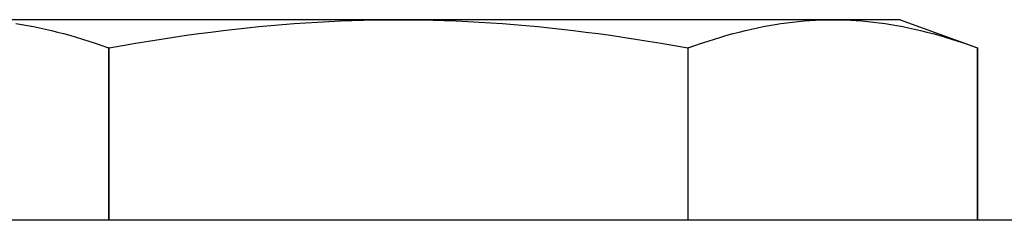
# Model space of a CAD drawing. Header units: millimetres. Extents: x 60 to 3789, y 2 to 377.
# Tile 5 of 8: x 291 to 326, y 261 to 268. Entities that reach past the tile are written whole.
import ezdxf

# ---------------------------------------------------------------- set-up
doc = ezdxf.new("R2010")
doc.units = ezdxf.units.MM
doc.layers.add('DETAIL', color=2, linetype='Continuous')

msp = doc.modelspace()

# ---------------------------------------------------------------- linework, layer by layer
at = {"layer": 'DETAIL'}
for p, q in [((304.413, 268.277), (289.258, 268.277)), ((319.569, 268.277), (304.413, 268.277)), ((321.913, 268.277), (319.569, 268.277)), ((321.913, 268.277), (324.613, 267.294)), ((294.324, 267.294), (294.302, 267.294)), ((294.302, 267.294), (294.302, 261.277)), ((294.324, 261.277), (294.324, 267.294)), ((314.524, 267.294), (314.502, 267.294)), ((314.502, 267.294), (314.502, 261.277)), ((314.524, 261.277), (314.524, 267.294)), ((324.613, 267.294), (324.613, 267.294)), ((324.613, 261.277), (324.613, 267.294)), ((324.613, 267.294), (324.613, 261.277)), ((329.263, 261.277), (279.563, 261.277))]:
    msp.add_line(p, q, dxfattribs=at)
at = {"layer": 'DETAIL', "flags": 128}
for points in [[(294.324, 267.294), (294.788, 267.377), (295.246, 267.456), (295.698, 267.531), (296.144, 267.602), (296.584, 267.669), (297.02, 267.732), (297.452, 267.791), (297.879, 267.847), (298.302, 267.9), (298.722, 267.949), (299.139, 267.994), (299.553, 268.036), (299.964, 268.074), (300.373, 268.109), (300.781, 268.141), (301.186, 268.17), (301.591, 268.195), (301.994, 268.216), (302.397, 268.235), (302.8, 268.25), (303.202, 268.262), (303.605, 268.27), (304.009, 268.275), (304.413, 268.277)], [(304.413, 268.277), (304.818, 268.275), (305.221, 268.27), (305.624, 268.262), (306.027, 268.25), (306.429, 268.235), (306.832, 268.216), (307.236, 268.195), (307.64, 268.17), (308.046, 268.141), (308.453, 268.109), (308.862, 268.074), (309.274, 268.036), (309.688, 267.994), (310.104, 267.949), (310.524, 267.9), (310.948, 267.847), (311.375, 267.791), (311.806, 267.732), (312.242, 267.669), (312.683, 267.602), (313.129, 267.531), (313.58, 267.456), (314.038, 267.377), (314.502, 267.294)], [(314.524, 267.294), (314.756, 267.377), (314.985, 267.456), (315.211, 267.531), (315.434, 267.602), (315.654, 267.669), (315.872, 267.732), (316.088, 267.791), (316.302, 267.847), (316.513, 267.9), (316.723, 267.949), (316.931, 267.994), (317.138, 268.036), (317.344, 268.074), (317.549, 268.109), (317.752, 268.141), (317.955, 268.17), (318.157, 268.195), (318.359, 268.216), (318.561, 268.235), (318.762, 268.25), (318.963, 268.262), (319.165, 268.27), (319.366, 268.275), (319.569, 268.277)], [(319.569, 268.277), (319.771, 268.275), (319.973, 268.27), (320.174, 268.262), (320.375, 268.25), (320.577, 268.235), (320.778, 268.216), (320.98, 268.195), (321.182, 268.17), (321.385, 268.141), (321.589, 268.109), (321.793, 268.074), (321.999, 268.036), (322.206, 267.994), (322.414, 267.949), (322.624, 267.9), (322.836, 267.847), (323.049, 267.791), (323.265, 267.732), (323.483, 267.669), (323.703, 267.602), (323.926, 267.531), (324.152, 267.456), (324.381, 267.377), (324.613, 267.294)], [(291.074, 268.141), (291.278, 268.109), (291.482, 268.074), (291.688, 268.036), (291.895, 267.994), (292.103, 267.949), (292.313, 267.9), (292.525, 267.847), (292.739, 267.791), (292.954, 267.732), (293.172, 267.669), (293.393, 267.602), (293.616, 267.531), (293.841, 267.456), (294.07, 267.377), (294.302, 267.294)]]:
    msp.add_lwpolyline(points, dxfattribs=at)

doc.saveas('drawing.dxf')
